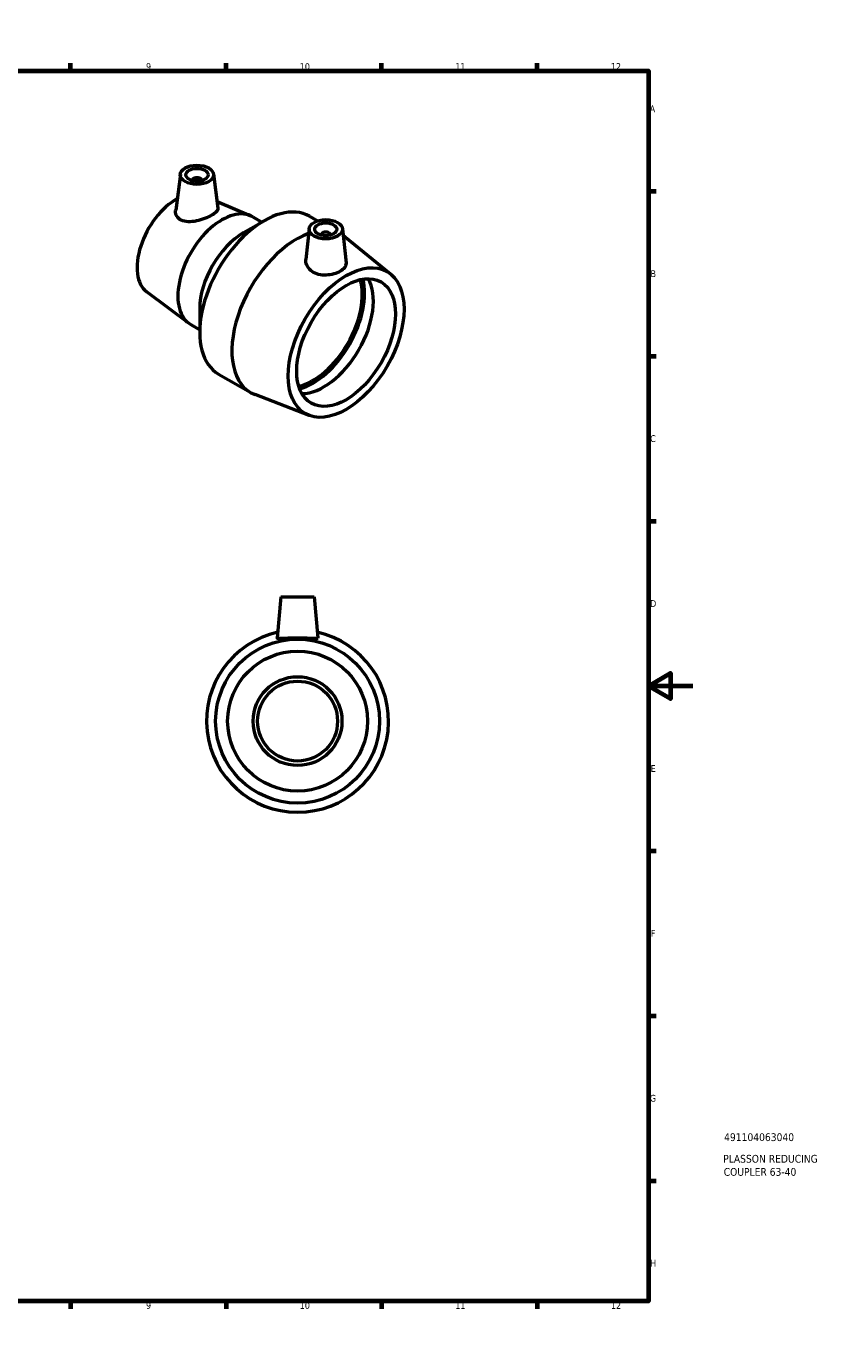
# Model space of a CAD drawing. Header units: millimetres. Extents: x 0 to 900, y 0 to 824.
# Tile 3 of 3: x 541 to 900, y 0 to 594. Entities that reach past the tile are written whole.
import ezdxf

# ---------------------------------------------------------------- set-up
doc = ezdxf.new("R2010")
doc.units = ezdxf.units.MM
for name, color, linetype, lineweight in [('Border (ANSI)', 7, 'Continuous', 70), ('Title (ISO)', 7, 'Continuous', 50), ('Visible (ANSI)', 7, 'Continuous', 50)]:
    doc.layers.add(name, color=color, linetype=linetype, lineweight=lineweight)
doc.styles.add('Note Text (ANSI)', font='tahoma.ttf')
doc.styles.add('Note Text (ISO)', font='tahoma.ttf')

# ---------------------------------------------------------------- blocks, each defined once
blk = doc.blocks.new('Borders Default Border')
at = {"layer": 'Border (ANSI)'}
for p, q in [((70.08, 574), (70.08, 577.45)), ((140.17, 574), (140.17, 577.45)), ((210.25, 574), (210.25, 577.45)), ((280.33, 574), (280.33, 577.45)), ((350.42, 574), (350.42, 577.45)), ((490.58, 574), (490.58, 577.45)), ((560.67, 574), (560.67, 577.45)), ((630.75, 574), (630.75, 577.45)), ((700.83, 574), (700.83, 577.45)), ((770.92, 574), (770.92, 577.45)), ((20, 519.75), (16.55, 519.75)), ((821, 519.75), (824.45, 519.75)), ((20, 445.5), (16.55, 445.5)), ((821, 445.5), (824.45, 445.5)), ((20, 371.25), (16.55, 371.25)), ((821, 371.25), (824.45, 371.25)), ((20, 222.75), (16.55, 222.75)), ((821, 222.75), (824.45, 222.75)), ((20, 148.5), (16.55, 148.5)), ((821, 148.5), (824.45, 148.5)), ((20, 74.25), (16.55, 74.25)), ((821, 74.25), (824.45, 74.25)), ((70.08, 20), (70.08, 16.55)), ((140.17, 20), (140.17, 16.55)), ((210.25, 20), (210.25, 16.55)), ((280.33, 20), (280.33, 16.55)), ((350.42, 20), (350.42, 16.55)), ((490.58, 20), (490.58, 16.55)), ((560.67, 20), (560.67, 16.55)), ((630.75, 20), (630.75, 16.55)), ((700.83, 20), (700.83, 16.55)), ((770.92, 20), (770.92, 16.55))]:
    blk.add_line(p, q, dxfattribs=at)
at = {"layer": 'Border (ANSI)', "flags": 128}
for points in [[(420.5, 594), (420.5, 574), (414.73, 584), (426.27, 584), (420.5, 574)], [(20, 20), (20, 574), (821, 574), (821, 20), (20, 20)], [(0, 297), (20, 297), (10, 302.77), (10, 291.23), (20, 297)], [(841, 297), (821, 297), (831, 302.77), (831, 291.23), (821, 297)], [(420.5, 0), (420.5, 20), (414.73, 10), (426.27, 10), (420.5, 20)]]:
    blk.add_lwpolyline(points, dxfattribs=at)
at = {"layer": 'Border (ANSI)', "attachment_point": 7, "style": 'Note Text (ANSI)'}
for s, insert, char_height in [('1', (34.35, 574.4), 3.05), ('2', (104.2, 574.4), 3.05), ('3', (174.26, 574.34), 3.05), ('4', (244.23, 574.4), 3.05), ('5', (314.48, 574.34), 3.05), ('6', (384.49, 574.34), 3.05), ('7', (454.6, 574.4), 3.05), ('8', (524.63, 574.33), 3.05), ('9', (594.7, 574.34), 3.05), ('10', (663.96, 574.34), 3.048), ('11', (734.04, 574.4), 3.048), ('12', (804.13, 574.4), 3.048), ('A', (16.78, 555.35), 3.05), ('A', (821.63, 555.35), 3.05), ('B', (17.15, 481.1), 3.05), ('B', (821.99, 481.1), 3.05), ('C', (16.95, 406.8), 3.05), ('C', (821.8, 406.8), 3.05), ('D', (16.96, 332.6), 3.05), ('D', (821.81, 332.6), 3.05), ('E', (17.21, 258.35), 3.05), ('E', (822.05, 258.35), 3.05), ('F', (17.29, 184.1), 3.05), ('F', (822.14, 184.1), 3.05), ('G', (16.81, 109.79), 3.05), ('G', (821.66, 109.79), 3.05), ('H', (16.97, 35.6), 3.05), ('H', (821.81, 35.6), 3.05), ('1', (34.35, 16.55), 3.05), ('2', (104.2, 16.55), 3.05), ('3', (174.26, 16.49), 3.05), ('4', (244.23, 16.55), 3.05), ('5', (314.48, 16.49), 3.05), ('6', (384.49, 16.49), 3.05), ('7', (454.6, 16.55), 3.05), ('8', (524.63, 16.48), 3.05), ('9', (594.7, 16.49), 3.05), ('10', (663.96, 16.49), 3.048), ('11', (734.04, 16.55), 3.048), ('12', (804.13, 16.55), 3.048)]:
    blk.add_mtext(s, dxfattribs=dict(at, insert=insert, char_height=char_height))
blk = doc.blocks.new('Title Blocks ISO')
at = {"layer": 'Title (ISO)', "style": 'Note Text (ISO)'}
for tag, p in [('PART_NUMBER_001', (34.13, 72.11)), ('DESCRIPTION_001', (33.74, 62.38)), ('DESCRIPTION_002', (33.94, 56.47))]:
    blk.add_attdef(tag, p, '', height=3.5, dxfattribs=at)

msp = doc.modelspace()

# ---------------------------------------------------------------- linework, layer by layer
at = {"layer": 'Visible (ANSI)'}
for p, q in [((610.157, 527.5), (608.058, 511.242)), ((615.636, 524.728), (615.636, 524.532)), ((619.636, 524.728), (619.636, 524.532)), ((625.115, 527.5), (627.097, 512.145)), ((626.703, 515.202), (641.841, 508.716)), ((638.665, 501.156), (647.858, 506.463)), ((642.837, 508.218), (646.866, 505.891)), ((668.358, 508.494), (671.963, 506.413)), ((668.19, 502.918), (666.704, 489.081)), ((673.675, 500.201), (673.675, 500.005)), ((677.675, 500.201), (677.675, 500.005)), ((683.161, 502.918), (684.806, 487.597)), ((704.895, 482.488), (684.637, 498.898)), ((595.036, 474.454), (613.907, 460.333)), ((618.866, 466.863), (618.866, 456.249)), ((614.837, 459.72), (618.866, 457.394)), ((627.358, 437.48), (641.854, 429.111)), ((668.148, 418.841), (643.808, 428.18)), ((655.464, 337.177), (653.843, 318.654)), ((655.464, 337.177), (670.464, 337.177)), ((670.464, 337.177), (672.084, 318.654))]:
    msp.add_line(p, q, dxfattribs=at)
for radius in [36.9, 31.5, 20, 18]:
    msp.add_circle((662.964, 281.177), radius, dxfattribs=at)
msp.add_arc((662.964, 281.177), 41, 102.534062, 77.465938, dxfattribs=at)
for centre, major_axis in [((617.636, 527.178), (-7.5, 0)), ((617.636, 527.178), (5, 0)), ((675.675, 502.65), (-7.5, 0)), ((675.675, 502.65), (-5, 0)), ((684.84, 451.636), (18.45, 31.956)), ((684.84, 451.636), (15.75, 27.28))]:
    msp.add_ellipse(centre, major_axis=major_axis, ratio=0.5773503, dxfattribs=at)
for centre, major_axis, start_param, end_param in [((617.636, 524.728), (-2, 0), 2.9638821, 6.4608959), ((608.472, 495.726), (-12.6, -21.824), 3.9124883, 6.2143845), ((628.837, 483.969), (14, 24.249), 0, 3.1415927), ((647.858, 472.987), (20.5, 35.507), 0, 3.1415927), ((638.665, 478.294), (-14, -24.249), 3.9269908, 5.4977871), ((662.354, 464.618), (-20.5, -35.507), 3.7326887, 6.3744799), ((675.675, 500.201), (-2, 0), 2.9638821, 6.4608959), ((662.354, 464.618), (20.5, 35.507), 6.1918907, 6.2509351), ((669.849, 460.29), (15.75, 27.28), 3.637573, 5.787205), ((669.849, 460.29), (16.501, 28.581), 3.6688835, 5.7558944), ((674.846, 457.405), (-15.75, -27.28), 0.3228417, 2.818751)]:
    msp.add_ellipse(centre, major_axis=major_axis, ratio=0.5773503, start_param=start_param, end_param=end_param, dxfattribs=at)
for points, knots in [([(610.517, 506.764), (609.722, 507.17), (609.045, 507.776), (608.18, 509.228), (607.992, 510.069), (608.031, 510.986), (608.042, 511.114), (608.059, 511.242)], [0, 0, 0, 0, 0.35135944, 0.35135944, 0.70271887, 0.70271887, 0.75882108, 0.75882108, 0.75882108, 0.75882108]), ([(627.097, 512.145), (627.105, 512.084), (627.109, 512.024), (627.103, 511.525), (626.86, 511.034), (625.87, 510.007), (625.122, 509.468), (623.378, 508.461), (622.28, 507.934), (619.9, 507.016), (618.618, 506.626), (616.194, 506.113), (614.886, 505.96), (612.479, 506.062), (611.378, 506.323), (610.517, 506.764)], [3.5341109, 3.5341109, 3.5341109, 3.5341109, 3.5845333, 3.5845333, 3.9545264, 3.9545264, 4.3245195, 4.3245195, 4.6945126, 4.6945126, 5.0645057, 5.0645057, 5.4451741, 5.4451741, 5.8258425, 5.8258425, 5.8258425, 5.8258425]), ([(684.805, 487.597), (684.82, 487.461), (684.825, 487.327), (684.798, 486.579), (684.554, 485.939), (683.616, 484.745), (682.923, 484.19), (681.337, 483.274), (680.336, 482.851), (678.144, 482.238), (676.953, 482.05), (674.718, 481.964), (673.524, 482.061), (671.315, 482.607), (670.302, 483.059), (668.634, 484.199), (667.896, 484.977), (666.919, 486.705), (666.678, 487.653), (666.675, 488.71), (666.685, 488.895), (666.705, 489.081)], [0.5974538, 0.5974538, 0.5974538, 0.5974538, 0.6688534, 0.6688534, 1.0052806, 1.0052806, 1.3417078, 1.3417078, 1.678135, 1.678135, 2.0145622, 2.0145622, 2.3489889, 2.3489889, 2.6834156, 2.6834156, 3.0411659, 3.0411659, 3.3989162, 3.3989162, 3.4738145, 3.4738145, 3.4738145, 3.4738145]), ([(672.081, 318.605), (672.047, 318.467), (671.792, 318.375), (670.83, 318.305), (670.123, 318.325), (668.511, 318.398), (667.496, 318.456), (665.283, 318.544), (664.085, 318.571), (661.842, 318.571), (660.644, 318.544), (658.432, 318.456), (657.417, 318.398), (655.805, 318.325), (655.097, 318.305), (654.135, 318.375), (653.88, 318.467), (653.843, 318.621), (653.842, 318.637), (653.844, 318.655)], [0, 0, 0, 0, 0.3344267, 0.3344267, 0.6688534, 0.6688534, 1.0052806, 1.0052806, 1.3417078, 1.3417078, 1.678135, 1.678135, 2.0145622, 2.0145622, 2.3489889, 2.3489889, 2.6834156, 2.6834156, 2.7213245, 2.7213245, 2.7213245, 2.7213245])]:
    msp.add_open_spline(points, degree=3, knots=knots, dxfattribs=at)
msp.add_open_spline([(672.084, 318.655), (672.086, 318.637), (672.085, 318.621), (672.081, 318.605)], degree=3, dxfattribs=at)

# ---------------------------------------------------------------- block references
msp.add_blockref('Borders Default Border', (0, 0))
msp.add_blockref('Title Blocks ISO', (821, 20)).add_auto_attribs({'PART_NUMBER_001': '491104063040', 'DESCRIPTION_001': 'PLASSON REDUCING', 'DESCRIPTION_002': 'COUPLER 63-40'})

doc.saveas('drawing.dxf')
